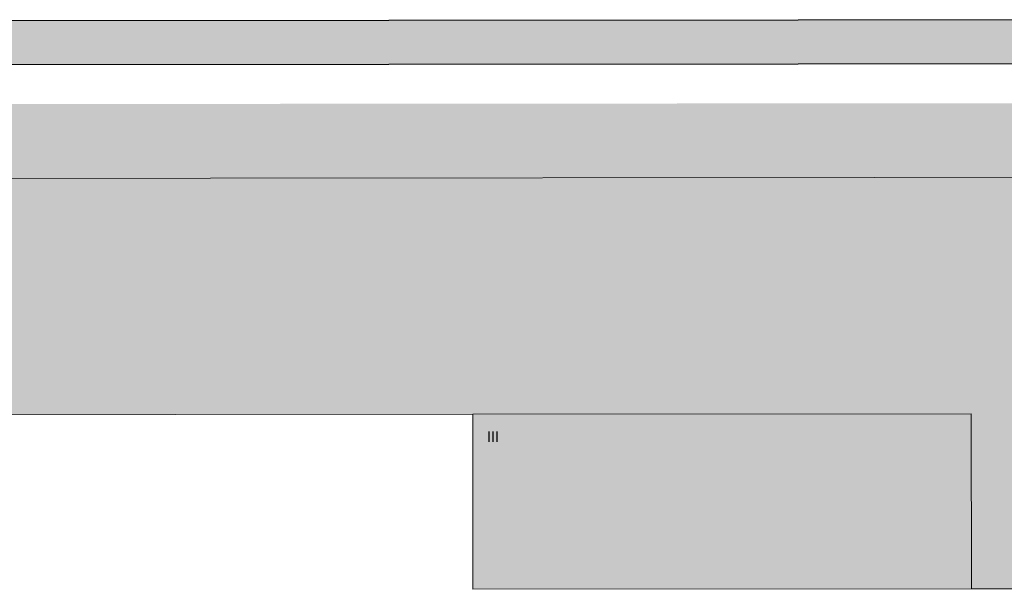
# Model space of a CAD drawing. Header units: metres. Extents: x -5569892 to 1712241, y -5568463 to 2085.
# Tile 48 of 68: x -163 to -107, y 69 to 101. Entities that reach past the tile are written whole.
import ezdxf

# ---------------------------------------------------------------- set-up
doc = ezdxf.new("R2010")
doc.units = ezdxf.units.M
doc.header["$LTSCALE"] = 0.5
for name, color, linetype, lineweight in [('01.01_Text-Beschriftung Geschosse', 7, 'Continuous', 25), ('02.00_Gebäude-Dachlinien Neubau etc', 7, 'Continuous', 9), ('02.02_Nutzung. Gebäude-Gewerbe Neubau', 7, 'Continuous', 9), ('2D-Schatten', 7, 'Continuous', 5), ('Keine', 7, 'Continuous', 9)]:
    doc.layers.add(name, color=color, linetype=linetype, lineweight=lineweight)
doc.layers.add('99.04_Erschließung_VP-S-Farben-Mulde', color=7, linetype='Continuous', lineweight=25, true_color=0xa8ffff)
doc.styles.add('Arial', font='arial.ttf')

# ---------------------------------------------------------------- blocks, each defined once
blk = doc.blocks.new('_23-07-06_Massenplan_TB_Weiterführende Schule (3D)')
at = {"layer": '02.02_Nutzung. Gebäude-Gewerbe Neubau', "linetype": 'Continuous', "lineweight": 0}
for points in [[(-137.4401783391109, 78.90976984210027), (-108.9401883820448, 78.93369642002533), (-108.9317930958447, 68.93369993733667), (-95.43179785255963, 68.94503357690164), (-95.4515267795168, 92.4450252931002), (-171.4514999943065, 92.38122110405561), (-171.4401663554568, 78.88122586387)], [(-137.4317830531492, 68.90977337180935), (-137.4401783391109, 78.90976984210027), (-108.9401883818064, 78.93369640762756), (-108.9317930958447, 68.93369993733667)]]:
    blk.add_hatch(color=9, dxfattribs=at).paths.add_polyline_path(points)
at = {"layer": '2D-Schatten', "linetype": 'Continuous', "lineweight": 0, "transparency": 33554457}
blk.add_hatch(color=7, dxfattribs=at).paths.add_polyline_path([(-95.43179785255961, 68.94503357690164), (-95.45152677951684, 92.4450252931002), (-207.4514873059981, 92.35099806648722), (-203.2088466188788, 96.59363875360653), (-91.20888609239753, 96.68766598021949), (-91.18915716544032, 73.18767426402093)])
at = {"layer": '99.04_Erschließung_VP-S-Farben-Mulde', "linetype": 'Continuous', "lineweight": 0, "true_color": 0xa8ffff}
blk.add_hatch(color=131, dxfattribs=at).paths.add_polyline_path([(-95.44080873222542, 98.94503453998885), (-95.4429075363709, 101.4450336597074), (-212.459045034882, 101.3467960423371), (-212.4569462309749, 98.84679692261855)])
at = {"layer": '02.00_Gebäude-Dachlinien Neubau etc', "flags": 128}
blk.add_lwpolyline([(-108.9317930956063, 68.93369994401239), (-108.9401883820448, 78.93369642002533), (-137.4401783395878, 78.90976985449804)], dxfattribs=at)
at = {"layer": '02.02_Nutzung. Gebäude-Gewerbe Neubau', "flags": 128}
for points in [[(-137.4401783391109, 78.90976984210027), (-108.9401883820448, 78.93369642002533), (-108.9317930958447, 68.93369993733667), (-95.43179785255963, 68.94503357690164), (-95.4515267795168, 92.4450252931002), (-171.4514999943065, 92.38122110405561), (-171.4401663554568, 78.88122586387)], [(-137.4317830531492, 68.90977337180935), (-137.4401783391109, 78.90976984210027), (-108.9401883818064, 78.93369640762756), (-108.9317930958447, 68.93369993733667)]]:
    blk.add_lwpolyline(points, close=True, dxfattribs=at)
at = {"layer": '99.04_Erschließung_VP-S-Farben-Mulde', "flags": 128}
blk.add_lwpolyline([(-95.44080873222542, 98.94503453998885), (-95.4429075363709, 101.4450336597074), (-212.459045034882, 101.3467960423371), (-212.4569462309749, 98.84679692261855)], close=True, dxfattribs=at)
at = {"layer": '01.01_Text-Beschriftung Geschosse', "color": 7, "insert": (-136.6328206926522, 77.93328148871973), "char_height": 0.6041319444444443, "width": 4.767, "attachment_point": 1, "rotation": 0.0481014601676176, "line_spacing_factor": 4, "style": 'Arial'}
blk.add_mtext('III', dxfattribs=at)

msp = doc.modelspace()

# ---------------------------------------------------------------- block references
at = {"layer": 'Keine', "color": 1}
msp.add_blockref('_23-07-06_Massenplan_TB_Weiterführende Schule (3D)', (0, 0), dxfattribs=at)

doc.saveas('drawing.dxf')
